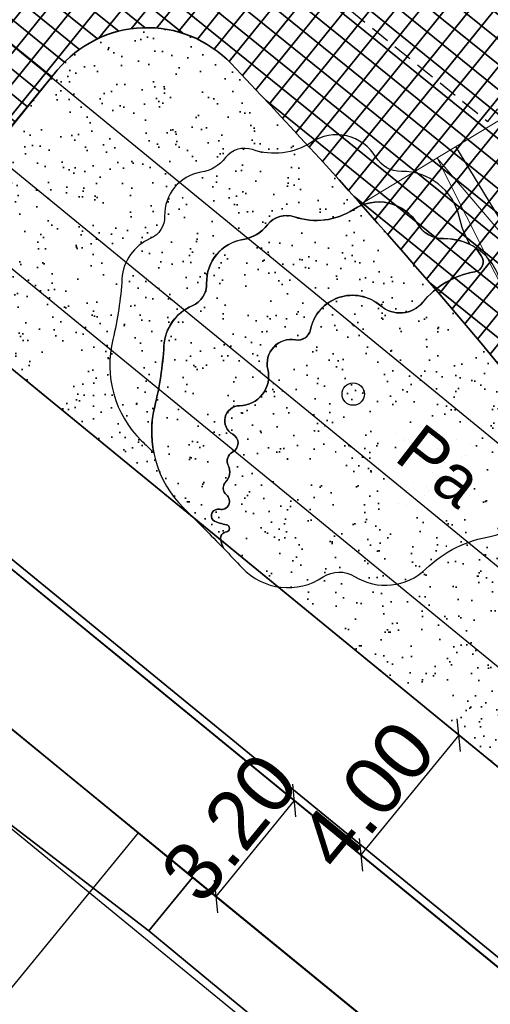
# Model space of a CAD drawing. Header units: metres. Extents: x 93008 to 98406, y 448779 to 454332.
# Tile 62 of 136: x 95615 to 95627, y 451694 to 451719. Entities that reach past the tile are written whole.
import ezdxf

# ---------------------------------------------------------------- set-up
doc = ezdxf.new("R2010")
doc.units = ezdxf.units.M
doc.header["$MEASUREMENT"] = 0
doc.header["$PDMODE"] = 3
doc.header["$PDSIZE"] = 0.25
doc.linetypes.add('DASHED', pattern=[0.75, 0.5, -0.25])
doc.linetypes.add('XX-PROJECTGRENS', pattern=[18, 12, -3, 0, -3])
doc.layers.get('DefPoints').update_dxf_attribs({"color": 6})
for name, color, linetype, lineweight in [('B-RO-VH-VERHARDING_ASFALT-GV', 252, 'Continuous', 18), ('N-PV-GR-BEPLANTING-A', 7, 'Continuous', 35), ('N-PV-GR-BOOM-GEEL-S', 2, 'Continuous', 25), ('N-PV-GR-BOOM-GROEN-S', 3, 'Continuous', 25), ('N-PV-GR-BOOM-GROENDONKER-S', 85, 'Continuous', 25), ('N-PV-GR-BOOM-S', 1, 'Continuous', 25), ('N-PV-GR-BOOM-T', 1, 'Continuous', 25), ('N-PV-GR-GROENSTROOK-G', 3, 'Continuous', 35), ('N-PV-GR-VASTE PLANTEN-G', 40, 'Continuous', 25), ('N-PV-GW-TALUDARCERING-G', 7, 'Continuous', 18), ('N-PV-KG-GRENS_BEHEER-G', 210, 'Continuous', 35), ('N-PV-KG-PROJECTGRENS-G', 7, 'XX-PROJECTGRENS', 35), ('N-PV-OG-BEBOUWING_LUIFEL-G', 3, 'DASHED', 25), ('N-PV-VH-KANTOPSLUITING_GELEIDEBAND-G', 1, 'Continuous', 35), ('N-PV-VH-VERHARDING-LICHT_OPEN-A', 8, 'Continuous', 35), ('N-PV-VH-VERHARDING-LICHT_OPEN-G', 2, 'Continuous', 35), ('N-PV-VH-VERHARDING_CORTENSSTAAL-G', 32, 'Continuous', 35), ('N-PV-VH-VERHARDING_FIETSPAD-G', 1, 'Continuous', 35), ('N-PV-VH-VERHARDING_TEGEL-G', 252, 'Continuous', 35), ('X-XX-AL-MAATVOERING-G', 7, 'Continuous', 35), ('X-XX-AL-REFERENTIE_AUTOTURN-G', 7, 'Continuous', 18)]:
    doc.layers.add(name, color=color, linetype=linetype, lineweight=lineweight)
doc.layers.add('B-RO-VH-VERHARDING_BETONSTRAATSTEEN-V', color=7, linetype='Continuous', lineweight=18, true_color=0xcdcdcd)
doc.layers.add('X-XX-AL-HULPLIJN-G', color=6, linetype='Continuous', plot=False)
doc.layers.add('X-XX-AL-SCHADUW-G', color=6, linetype='Continuous')
doc.styles.add('Panno Light', font='arial.ttf')
doc.styles.add('peil', font='arial.ttf', dxfattribs={"height": 1.8})
doc.dimstyles.new('wissing_annotative_1.5', dxfattribs={"dimscale": 0, "dimtxt": 1.5, "dimasz": 0.6, "dimexe": 0.18, "dimexo": 0.0625, "dimgap": 0.09, "dimtad": 1, "dimzin": 0, "dimdsep": 46, "dimtxsty": 'Panno Light', "dimblk": 'OBLIQUE', "dimcen": 0.09, "dimclrt": 256, "dimadec": 0, "dimazin": 0, "dimtfac": 1, "dimtofl": 0, "dimtmove": 0, "dimatfit": 2, "dimldrblk": 'OBLIQUE', "dimfxl": 1, "dimtolj": 1, "dimtzin": 0, "dimarcsym": 0})

# ---------------------------------------------------------------- blocks, each defined once
blk = doc.blocks.new('*U86')
at = {"layer": 'X-XX-AL-REFERENTIE_AUTOTURN-G', "color": 6, "linetype": 'Continuous', "ltscale": 0.3048, "transparency": 33554687}
blk.add_arc((95899.950824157, 452053.1883006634), 461.3492195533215, 227.6962392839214, 231.4590139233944, dxfattribs=at)
blk = doc.blocks.new('_Oblique')
at = {"color": 0, "linetype": 'ByBlock', "lineweight": -2}
blk.add_line((-0.5, -0.5), (0.5, 0.5), dxfattribs=at)
blk = doc.blocks.new('*D151')
at = {"layer": 'DefPoints', "color": 0, "transparency": 16777216}
for p in [(95626.82816782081, 451700.4322319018), (95623.8482725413, 451697.7021247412), (95624.2950486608, 451697.3365401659)]:
    blk.add_point(p, dxfattribs=at)
at = {"layer": 'X-XX-AL-MAATVOERING-G', "color": 0, "lineweight": -2, "transparency": 16777216}
for p, q in [((95626.77979763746, 451700.4718118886), (95626.24208557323, 451700.9118068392)), ((95626.38139170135, 451700.797816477), (95623.84827254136, 451697.7021247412)), ((95624.2466784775, 451697.3761201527), (95623.70896641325, 451697.8161151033))]:
    blk.add_line(p, q, dxfattribs=at)
at = {"layer": 'X-XX-AL-MAATVOERING-G', "color": 0, "lineweight": -2, "transparency": 16777216, "xscale": 0.6, "yscale": 0.6, "zscale": 0.6}
for p, rotation in [((95626.38139170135, 451700.797816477), 50.70748384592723), ((95623.84827254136, 451697.7021247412), 230.7074838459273)]:
    blk.add_blockref('_Oblique', p, dxfattribs=dict(at, rotation=rotation))
at = {"layer": 'X-XX-AL-MAATVOERING-G', "transparency": 16777216, "insert": (95624.00916698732, 451699.2502230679), "char_height": 1.5, "attachment_point": 5, "rotation": 50.70748384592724, "style": 'Panno Light'}
blk.add_mtext('\\A1;4.00', dxfattribs=at)
blk = doc.blocks.new('*D152')
at = {"layer": 'DefPoints', "color": 0, "transparency": 16777216}
for p in [(95624.29504866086, 451697.3365401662), (95620.10581926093, 451696.6296924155), (95622.26855333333, 451694.859986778)]:
    blk.add_point(p, dxfattribs=at)
at = {"layer": 'X-XX-AL-MAATVOERING-G', "color": 0, "lineweight": -2, "transparency": 16777216}
for p, q in [((95622.13231458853, 451699.1062458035), (95620.10581926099, 451696.6296924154)), ((95624.24667847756, 451697.3761201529), (95621.99300846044, 451699.2202361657)), ((95622.22018315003, 451694.8995667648), (95619.96651313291, 451696.7436827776))]:
    blk.add_line(p, q, dxfattribs=at)
at = {"layer": 'X-XX-AL-MAATVOERING-G', "color": 0, "lineweight": -2, "transparency": 16777216, "xscale": 0.6, "yscale": 0.6, "zscale": 0.6}
for p, rotation in [((95622.13231458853, 451699.1062458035), 50.70748384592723), ((95620.10581926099, 451696.6296924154), 230.7074838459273)]:
    blk.add_blockref('_Oblique', p, dxfattribs=dict(at, rotation=rotation))
at = {"layer": 'X-XX-AL-MAATVOERING-G', "transparency": 16777216, "insert": (95620.45630170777, 451698.4102916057), "char_height": 1.5, "attachment_point": 5, "rotation": 50.70748384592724, "style": 'Panno Light'}
blk.add_mtext('\\A1;3.20', dxfattribs=at)
blk = doc.blocks.new('*U276')
at = {"layer": 'N-PV-GR-BOOM-GEEL-S'}
blk.add_circle((0, 0), 0.2896524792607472, dxfattribs=at)
at = {"layer": 'N-PV-GR-BOOM-GROEN-S'}
blk.add_lwpolyline([(3.819308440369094, 2.848755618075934, 0.1941115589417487), (3.17258194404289, 3.771869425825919, 0.01410050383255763), (3.307660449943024, 3.570488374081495, -0.5513552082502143), (3.13822061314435, 3.156830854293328, 0.1791843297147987), (1.797365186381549, 2.373260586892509, -0.423760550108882), (0.7029008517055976, 2.283510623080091, 0.573312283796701), (-1.104473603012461, 1.663094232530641, -0.409222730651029), (-1.49239399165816, 1.400579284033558, 0.5412735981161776), (-2.207752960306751, 0.6382437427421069, -0.4816682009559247), (-2.936318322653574, -0.302189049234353, 0.7736854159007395), (-3.115700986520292, -1.035515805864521, -0.5998121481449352), (-3.117321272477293, -1.499754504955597, 0.4027151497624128), (-3.231752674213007, -1.846964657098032, -0.3261210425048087), (-3.29929386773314, -2.27517455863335, 0.4370463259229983), (-3.276789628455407, -2.604038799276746, -0.7943963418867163), (-3.456937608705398, -2.97673877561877, 0.7300743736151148), (-3.624010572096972, -3.260828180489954, 0.07728277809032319), (-3.273470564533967, -3.37911408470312, -0.8720117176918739), (-3.279725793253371, -3.559536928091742, 0.4298057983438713), (-3.425971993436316, -3.759573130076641, 0.07602495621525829), (-3.346770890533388, -3.989053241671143, -0.003191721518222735), (-2.87227521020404, -4.487040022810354, 0.3666421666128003), (-0.7760769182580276, -4.725107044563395, -0.2950728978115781), (0.0341532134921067, -4.712223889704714, 0.3441899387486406), (1.874162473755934, -4.51827739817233, -0.1545095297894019), (3.576126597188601, -3.67206798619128, 0.520563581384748), (3.989354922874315, -2.829699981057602, -0.3026802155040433), (4.124512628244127, -1.223807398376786, 0.06491534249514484), (4.713412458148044, -0.2461348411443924, 0.2910146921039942), (4.412810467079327, 1.691772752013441, -0.1237783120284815)], format="xyb", close=True, dxfattribs=at)
blk.add_circle((0, 0), 0.2896524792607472, dxfattribs=at)
at = {"layer": 'N-PV-GR-BOOM-GROENDONKER-S'}
blk.add_lwpolyline([(3.172581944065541, 3.771869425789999, 0.147873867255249), (2.335247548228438, 4.015017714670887, -0.2694397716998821), (1.667333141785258, 4.387598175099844, 0.4250484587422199), (0.002061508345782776, 4.767143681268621, -0.2325046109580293), (-1.523496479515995, 4.578778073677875, 0.3195218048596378), (-2.212824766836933, 4.371393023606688, -0.1908399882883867), (-2.856125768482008, 3.991307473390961, 0.3751154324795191), (-3.78920965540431, 2.857697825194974, -0.3092880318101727), (-4.160327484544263, 2.279773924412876, 0.2840038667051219), (-4.892154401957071, 1.248868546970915, -0.04561877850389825), (-5.129739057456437, -0.3229760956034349, 0.2650032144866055), (-4.385414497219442, -2.941899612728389, -0.006843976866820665), (-3.346770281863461, -3.989054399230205, -0.07601750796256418), (-3.425967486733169, -3.759597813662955, -0.4351696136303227), (-3.276686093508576, -3.559174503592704, 0.857322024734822), (-3.273468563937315, -3.379114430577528, -0.07728320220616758), (-3.624010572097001, -3.26082818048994, -0.7300743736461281), (-3.456937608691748, -2.976738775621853, 0.7943321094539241), (-3.276763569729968, -2.604059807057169, -0.4486734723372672), (-3.29320711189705, -2.268961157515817, 0.3134492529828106), (-3.228087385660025, -1.85430918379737, -0.4117862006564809), (-3.117321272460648, -1.499754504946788, 0.5998121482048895), (-3.115700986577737, -1.035515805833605, -0.773685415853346), (-2.936318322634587, -0.3021890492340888, 0.4816669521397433), (-2.207752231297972, 0.6382407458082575, -0.5428245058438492), (-1.489450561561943, 1.400051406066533, 0.4066079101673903), (-1.104474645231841, 1.663089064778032, -0.5758550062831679), (0.7092932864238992, 2.277968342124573, 0.4204984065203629), (1.797363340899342, 2.373258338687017, -0.1794010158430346), (3.140067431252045, 3.15715516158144, 0.5490487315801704), (3.307665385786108, 3.570481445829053, -0.01410099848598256)], format="xyb", close=True, dxfattribs=at)
at = {"layer": 'X-XX-AL-SCHADUW-G'}
blk.add_lwpolyline([(1.247536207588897, 5.749653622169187, -0.2670856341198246), (0.5846586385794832, 6.119381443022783, 0.4258918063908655), (-1.082359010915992, 6.501830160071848, -0.2319674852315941), (-2.604562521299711, 6.312318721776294, 0.3210959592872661), (-3.297245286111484, 6.106079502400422, -0.1897679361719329), (-3.936409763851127, 5.726672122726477, 0.3761867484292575), (-4.873630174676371, 4.59238430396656, -0.3092880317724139), (-5.244748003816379, 4.014460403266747, 0.2852015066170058), (-5.976890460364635, 2.978226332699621, -0.04546559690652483), (-6.214159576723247, 1.411710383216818, 0.2650032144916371), (-5.469835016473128, -1.207213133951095, -0.002047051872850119), (-5.156169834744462, -1.517438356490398, -0.1099725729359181), (-5.129739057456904, -0.3229760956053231, 0.04531208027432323), (-4.89278944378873, 1.238199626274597, -0.2864051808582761), (-4.160332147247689, 2.279771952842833, 0.3092903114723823), (-3.789209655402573, 2.857697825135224, -0.377254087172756), (-2.847868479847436, 3.992645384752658, 0.1887019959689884), (-2.212830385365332, 4.371385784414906, -0.3226731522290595), (-1.51679938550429, 4.576469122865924, 0.2314323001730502), (0.002055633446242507, 4.767139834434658, -0.4267352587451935), (1.670812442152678, 4.381794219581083, 0.264731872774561), (2.328636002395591, 4.0149304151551, -0.1191557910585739), (3.01919770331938, 3.859205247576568, -0.0733366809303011), (2.734887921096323, 4.583442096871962, 0.3527053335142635)], format="xyb", close=True, dxfattribs=at)

msp = doc.modelspace()

# ---------------------------------------------------------------- hatches: boundary and pattern name
at = {"layer": 'N-PV-GR-BEPLANTING-A'}
h = msp.add_hatch(dxfattribs=at)
h.set_pattern_fill('SAND', color=256, scale=3, angle=-44.99999999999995)
h.set_pattern_definition([(315.0000000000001, (1.272792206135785, 0.5939696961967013), (2.163746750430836, -0.3394112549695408), [0, -0.72, 0, -0.96, 0, -1.68]), (325.0000000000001, (3.118340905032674, 0.7000357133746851), (2.462758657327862, 1.058923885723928), [0, -1.86, 0, -0.42, 0, -1.59]), (335.0000000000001, (2.184959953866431, 1.209152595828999), (2.506027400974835, 1.611932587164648), [0, -1.29, 0, -0.8699999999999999, 0, -1.89]), (345.0000000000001, (2.800142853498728, 0.1697056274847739), (1.745057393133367, 1.644376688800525), [0, -1.68, 0, -2.13, 0, -1.53]), (355.0000000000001, (2.227386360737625, 0.3181980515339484), (2.394213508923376, 1.205919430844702), [0, -1.23, 0, -0.9899999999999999, 0, -1.71]), (5.000000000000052, (2.906208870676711, -0.7848885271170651), (0.999698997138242, 1.653421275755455), [0, -0.36, 0, -2.37, 0, -1.41]), (15.00000000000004, (2.291025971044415, -0.5939696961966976), (1.971862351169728, 2.609264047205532), [0, -0.45, 0, -1.41, 0, -1.62]), (25.00000000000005, (1.569777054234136, -0.2969848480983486), (0.6131130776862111, 1.808560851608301), [0, -0.84, 0, -0.9599999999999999, 0, -2.19]), (35.00000000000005, (1.506137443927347, -0.6576093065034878), (0.7812364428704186, 2.231696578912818), [0, -1.08, 0, -1.29]), (45.00000000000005, (2.20617315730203, -1.781909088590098), (-0.4454772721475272, 2.397091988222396), [0, -1.65, 0, -0.9299999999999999, 0, -2.19]), (55.00000000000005, (0.6363961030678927, 0.2121320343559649), (-0.714931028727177, 1.855659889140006), [0, -0.8400000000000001, 0, -1.74, 0, -1.98]), (65.00000000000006, (1.060660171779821, 0.2121320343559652), (-0.2798065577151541, 2.381366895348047), [0, -1.44, 0, -1.14, 0, -1.59]), (75.00000000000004, (1.48492424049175, 0.2121320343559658), (-1.2453374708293, 2.538825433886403), [0, -1.98, 0, -0.63, 0, -2.28]), (85.00000000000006, (1.909188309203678, 0.2121320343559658), (-1.414361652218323, 1.388553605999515), [0, -1.14, 0, -0.42, 0, -2.34]), (95.00000000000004, (2.333452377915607, 0.2121320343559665), (-2.486851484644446, 1.920564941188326), [0, -0.33, 0, -1.74, 0, -1.44]), (105.0000000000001, (2.757716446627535, 0.2121320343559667), (-2.41098874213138, 1.000066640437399), [0, -0.8400000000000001, 0, -0.99, 0, -1.92]), (115, (3.181980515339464, 0.2121320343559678), (-3.276486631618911, 0.921648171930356), [0, -1.77, 0, -0.7199999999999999, 0, -1.23]), (125.0000000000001, (3.606244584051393, 0.2121320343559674), (-2.09640898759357, -0.03961510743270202), [0, -1.14, 0, -0.66, 0, -2.31])])
edge = h.paths.add_edge_path()
edge.add_arc((95614.56678146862, 451713.0496227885), 1.999999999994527, 140.7074838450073, 230.7074838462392)
edge.add_line((95613.30022188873, 451711.5017769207), (95631.88334874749, 451696.2957167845))
edge.add_arc((95633.46654822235, 451698.2305241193), 2.499999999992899, 230.7074838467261, 394.5427753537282)
edge.add_arc((95511.97034146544, 451614.5948753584), 149.9999999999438, 34.54277535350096, 43.65346851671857)
edge.add_arc((95618.32895630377, 451716.0682464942), 2.99999999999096, 43.65346851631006, 140.7074838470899)
edge.add_line((95616.00718750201, 451717.968085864), (95613.01893560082, 451714.3161823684))
at = {"layer": 'N-PV-VH-VERHARDING-LICHT_OPEN-A'}
h = msp.add_hatch(dxfattribs=at)
h.set_pattern_fill('ANSI37', color=256, scale=4, angle=-44.99999999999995)
h.set_pattern_definition([(321.0569954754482, (95605.26954660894, 451736.0074012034), (0.3142735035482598, 0.3888857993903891), []), (51.05699547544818, (95605.26954660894, 451736.0074012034), (-0.388885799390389, 0.3142735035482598), [])])
edge = h.paths.add_edge_path()
edge.add_line((95691.57154097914, 451766.0629284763), (95661.91642631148, 451790.0283620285))
edge.add_arc((95648.0883921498, 451772.9173868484), 22.00000000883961, 51.0569954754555, 69.39580322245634)
edge.add_arc((95653.01513511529, 451786.0218595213), 7.999999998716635, 69.39580322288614, 100.6054100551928)
edge.add_arc((95647.86189858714, 451813.5435628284), 19.9999999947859, 271.71568910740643, 280.60541005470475, ccw=False)
edge.add_arc((95648.38584769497, 451796.0514080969), 2.499999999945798, 159.3028235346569, 271.7156891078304, ccw=False)
edge.add_line((95646.04719407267, 451796.9349799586), (95646.3897878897, 451797.8417633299))
edge.add_line((95646.3897878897, 451797.8417633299), (95644.51886499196, 451798.5486208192))
edge.add_line((95644.51886499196, 451798.5486208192), (95644.20133363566, 451797.7081732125))
edge.add_arc((95642.79835930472, 451798.2375534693), 1.499526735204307, 232.547305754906, 339.32714885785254, ccw=False)
edge.add_arc((95661.16345423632, 451822.2123709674), 31.70000000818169, 193.823146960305, 232.5473057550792, ccw=False)
edge.add_arc((95604.64905219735, 451808.306891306), 26.50000001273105, 13.82314696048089, 36.53564190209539)
edge.add_arc((95628.35190940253, 451825.8689117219), 3.00000000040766, 159.3028235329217, 216.5356419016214, ccw=False)
edge.add_line((95625.54552505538, 451826.9291979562), (95625.6952940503, 451827.3256091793))
edge.add_line((95625.6952940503, 451827.3256091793), (95623.82437115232, 451828.0324666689))
edge.add_line((95623.82437115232, 451828.0324666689), (95623.51402654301, 451827.2110410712))
edge.add_arc((95620.70764219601, 451828.2713273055), 3.000000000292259, 264.2597440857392, 339.3028235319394, ccw=False)
edge.add_arc((95616.6068693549, 451787.4769199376), 38.00000012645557, 84.2597440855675, 124.546657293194)
edge.add_line((95595.05793742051, 451818.7761777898), (95596.19209173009, 451817.1288484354))
edge.add_arc((95616.60686930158, 451787.4769200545), 35.99999999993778, 83.89238061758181, 124.54665732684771, ccw=False)
edge.add_arc((95637.96345792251, 451735.4021177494), 89.60128104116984, 101.2799789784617, 113.6679445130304)
edge.add_arc((95606.827434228, 451806.439918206), 12.03955681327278, 113.6679445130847, 192.6323898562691)
edge.add_arc((95584.34558935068, 451801.4012845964), 10.99999999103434, -37.80994357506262, 12.63238985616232, ccw=False)
edge.add_arc((95589.48090544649, 451797.4164974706), 4.500000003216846, 264.61707664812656, 322.1900564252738, ccw=False)
edge.add_line((95589.05875329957, 451792.9363426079), (95588.73808621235, 451792.966558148))
edge.add_line((95588.73808621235, 451792.966558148), (95588.55046303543, 451790.9753782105))
edge.add_line((95588.55046303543, 451790.9753782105), (95590.9734838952, 451790.7470639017))
edge.add_arc((95590.78586071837, 451788.755883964), 2.000000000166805, -13.504645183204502, 84.61707663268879, ccw=False)
edge.add_arc((95578.14529787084, 451791.7916985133), 14.99999996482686, 340.87712679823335, 346.4953548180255, ccw=False)
edge.add_arc((95578.1452978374, 451791.7916985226), 14.99999999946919, 316.91313189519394, 340.87712680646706, ccw=False)
edge.add_arc((95578.14529800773, 451791.7916983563), 14.99999976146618, 315.0279413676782, 316.91313191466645, ccw=False)
edge.add_arc((95590.8775554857, 451779.0740490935), 2.995805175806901, 135.0576540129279, 218.4571861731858)
edge.add_arc((95678.49558118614, 451848.8452592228), 114.9999999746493, 218.5287854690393, 225.6390603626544)
edge.add_arc((95594.5944493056, 451763.0513196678), 5.000000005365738, 32.10124185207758, 45.639060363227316, ccw=False)
edge.add_line((95598.83000132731, 451765.708404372), (95600.11884994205, 451763.6539025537))
edge.add_arc((95589.95352510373, 451757.2768992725), 11.99999999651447, 11.603098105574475, 32.10124185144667, ccw=False)
edge.add_arc((95566.73784796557, 451752.5100969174), 35.70000146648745, -9.066396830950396, 11.603098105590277, ccw=False)
edge.add_arc((95599.02930851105, 451747.3572654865), 2.999999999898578, 258.99350302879, 350.9336031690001, ccw=False)
edge.add_arc((95612.01188920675, 451814.1064422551), 71.00000000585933, 245.84893109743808, 258.9935030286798, ccw=False)
edge.add_arc((95584.19010228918, 451752.0584916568), 3.000000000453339, 174.5842639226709, 245.8489301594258, ccw=False)
edge.add_arc((95568.26152498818, 451753.568599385), 13.00000000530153, 338.1934815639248, 354.5842642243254, ccw=False)
edge.add_arc((95589.68533323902, 451745.0056152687), 10.07172169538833, 158.2397241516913, 182.2053840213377)
edge.add_arc((95581.6209550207, 451744.6396341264), 1.999999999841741, 68.4867695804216, 180.6186894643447, ccw=False)
edge.add_arc((95539.08189156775, 451636.7210160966), 118.0000001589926, 60.00120711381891, 68.48676958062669, ccw=False)
edge.add_arc((95597.07977515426, 451737.1811850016), 1.99999999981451, -28.23188825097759, 60.001207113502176, ccw=False)
edge.add_arc((95586.5072913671, 451742.8576792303), 14.00000000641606, 310.45524532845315, 331.7681117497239, ccw=False)
edge.add_arc((95592.34697633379, 451736.0094619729), 5.000000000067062, 300.8574853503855, 310.45524532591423, ccw=False)
edge.add_line((95594.91149837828, 451731.7172333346), (95614.28549258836, 451715.8640250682))
edge.add_line((95614.28549258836, 451715.8640250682), (95616.00718750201, 451717.9680858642))
edge.add_arc((95618.32895630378, 451716.0682464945), 2.999999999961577, 43.65346851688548, 140.7074838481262, ccw=False)
edge.add_arc((95511.97034146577, 451614.5948753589), 149.9999999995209, 34.54277535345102, 43.65346851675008, ccw=False)
edge.add_arc((95633.4665482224, 451698.2305241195), 2.500000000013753, -58.73051882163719, 34.54277535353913, ccw=False)
edge.add_line((95634.76420799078, 451696.0936855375), (95639.82826766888, 451699.1689887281))
edge.add_arc((95641.35170371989, 451701.1511952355), 2.500000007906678, 221.950333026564, 232.4557169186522, ccw=False)
edge.add_arc((95751.05107979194, 451799.7529035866), 150.0000000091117, 214.8890009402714, 221.9503330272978, ccw=False)
edge.add_arc((95630.03999994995, 451715.3689361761), 2.472594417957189, 63.49462059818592, 214.8890009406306, ccw=False)
edge.add_arc((95651.226156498, 451757.8518032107), 44.9999999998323, 243.4946205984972, 263.0935629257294)
edge.add_arc((95646.4162215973, 451718.1420496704), 5.000000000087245, 263.0935629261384, 321.0569954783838)
edge.add_line((95650.30507959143, 451714.9993146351), (95666.28494877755, 451734.772996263))
edge.add_line((95666.28494877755, 451734.772996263), (95664.25051658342, 451736.4170993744))
edge.add_line((95664.25051658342, 451736.4170993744), (95664.24954115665, 451736.4178154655))
edge.add_line((95664.24954115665, 451736.4178154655), (95648.54233257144, 451716.981527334))
edge.add_line((95648.54233257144, 451716.981527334), (95645.36148006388, 451719.5520960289))
edge.add_line((95645.36148006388, 451719.5520960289), (95645.50604587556, 451719.7309834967))
edge.add_line((95645.50604587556, 451719.7309834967), (95642.78361194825, 451721.9310865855))
edge.add_line((95642.78361194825, 451721.9310865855), (95642.6390461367, 451721.7521991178))
edge.add_line((95642.6390461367, 451721.7521991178), (95642.17238317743, 451722.129327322))
edge.add_line((95642.17238317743, 451722.129327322), (95642.31694898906, 451722.3082147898))
edge.add_line((95642.31694898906, 451722.3082147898), (95637.33932742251, 451726.3308213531))
edge.add_line((95637.33932742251, 451726.3308213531), (95637.19464494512, 451726.1520281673))
edge.add_line((95637.19464494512, 451726.1520281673), (95636.72786532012, 451726.5292506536))
edge.add_line((95636.72786532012, 451726.5292506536), (95636.87243113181, 451726.7081381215))
edge.add_line((95636.87243113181, 451726.7081381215), (95634.77256448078, 451728.4051207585))
edge.add_line((95634.77256448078, 451728.4051207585), (95634.6282320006, 451728.2260447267))
edge.add_line((95634.6282320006, 451728.2260447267), (95634.14966913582, 451728.6127897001))
edge.add_line((95634.14966913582, 451728.6127897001), (95628.10933239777, 451721.1384046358))
edge.add_line((95628.10933239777, 451721.1384046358), (95612.4683455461, 451733.7784849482))
edge.add_line((95612.4683455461, 451733.7784849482), (95610.68641478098, 451731.5735024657))
edge.add_line((95610.68641478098, 451731.5735024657), (95608.77115221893, 451733.1212994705))
edge.add_line((95608.77115221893, 451733.1212994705), (95608.8968616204, 451733.2768537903))
edge.add_line((95608.8968616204, 451733.2768537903), (95607.28298555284, 451734.5810888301))
edge.add_line((95607.28298555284, 451734.5810888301), (95607.15727615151, 451734.4255345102))
edge.add_line((95607.15727615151, 451734.4255345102), (95605.2420135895, 451735.9733315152))
edge.add_line((95605.2420135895, 451735.9733315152), (95612.16231613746, 451744.536596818))
edge.add_line((95612.16231613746, 451744.536596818), (95612.23464889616, 451744.4781419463))
edge.add_line((95612.23464889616, 451744.4781419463), (95613.38174718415, 451745.897575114))
edge.add_line((95613.38174718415, 451745.897575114), (95606.3289143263, 451751.5972393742))
edge.add_line((95606.3289143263, 451751.5972393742), (95606.66543839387, 451752.0136582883))
edge.add_line((95606.66543839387, 451752.0136582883), (95606.66154953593, 451752.0168010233))
edge.add_line((95606.66154953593, 451752.0168010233), (95607.86157148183, 451753.5017225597))
edge.add_line((95607.86157148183, 451753.5017225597), (95609.15109038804, 451755.0894338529))
edge.add_line((95609.15109038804, 451755.0894338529), (95609.85108482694, 451754.5237415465))
edge.add_line((95609.85108482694, 451754.5237415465), (95611.64558653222, 451756.744279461))
edge.add_line((95611.64558653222, 451756.744279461), (95610.9455920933, 451757.3099717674))
edge.add_line((95610.9455920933, 451757.3099717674), (95611.53139790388, 451758.0348548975))
edge.add_line((95611.53139790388, 451758.0348548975), (95611.74139623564, 451757.8651472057))
edge.add_line((95611.74139623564, 451757.8651472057), (95613.02111794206, 451759.4486901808))
edge.add_line((95613.02111794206, 451759.4486901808), (95612.81111961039, 451759.6183978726))
edge.add_line((95612.81111961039, 451759.6183978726), (95614.71781695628, 451761.9777680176))
edge.add_line((95614.71781695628, 451761.9777680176), (95611.08562359, 451764.9130825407))
edge.add_line((95611.08562359, 451764.9130825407), (95611.13747871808, 451764.9772486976))
edge.add_line((95611.13747871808, 451764.9772486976), (95611.03247955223, 451765.0621025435))
edge.add_line((95611.03247955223, 451765.0621025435), (95611.0010522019, 451765.0232139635))
edge.add_line((95611.0010522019, 451765.0232139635), (95610.89994189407, 451765.1049250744))
edge.add_line((95610.89994189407, 451765.1049250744), (95608.78271641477, 451766.8840794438))
edge.add_line((95608.78271641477, 451766.8840794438), (95608.74940342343, 451766.8428575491))
edge.add_line((95608.74940342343, 451766.8428575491), (95608.54718280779, 451767.006279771))
edge.add_line((95608.54718280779, 451767.006279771), (95606.47273476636, 451768.7508640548))
edge.add_line((95606.47273476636, 451768.7508640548), (95606.43942177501, 451768.7096421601))
edge.add_line((95606.43942177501, 451768.7096421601), (95606.23720115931, 451768.8730643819))
edge.add_line((95606.23720115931, 451768.8730643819), (95604.13941997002, 451770.6365050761))
edge.add_line((95604.13941997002, 451770.6365050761), (95604.10610697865, 451770.5952831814))
edge.add_line((95604.10610697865, 451770.5952831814), (95603.90388636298, 451770.7587054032))
edge.add_line((95603.90388636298, 451770.7587054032), (95601.80610517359, 451772.5221460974))
edge.add_line((95601.80610517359, 451772.5221460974), (95601.77279218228, 451772.4809242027))
edge.add_line((95601.77279218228, 451772.4809242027), (95601.57057156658, 451772.6443464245))
edge.add_line((95601.57057156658, 451772.6443464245), (95599.47279037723, 451774.4077871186))
edge.add_line((95599.47279037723, 451774.4077871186), (95599.43947738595, 451774.3665652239))
edge.add_line((95599.43947738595, 451774.3665652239), (95599.23725677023, 451774.5299874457))
edge.add_line((95599.23725677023, 451774.5299874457), (95597.1394755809, 451776.2934281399))
edge.add_line((95597.1394755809, 451776.2934281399), (95597.10616258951, 451776.2522062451))
edge.add_line((95597.10616258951, 451776.2522062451), (95596.90394197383, 451776.415628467))
edge.add_line((95596.90394197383, 451776.415628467), (95595.68979397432, 451777.4205973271))
edge.add_line((95595.68979397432, 451777.4205973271), (95596.65619307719, 451778.6164311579))
edge.add_line((95596.65619307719, 451778.6164311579), (95596.64180430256, 451778.6280592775))
edge.add_line((95596.64180430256, 451778.6280592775), (95596.80522652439, 451778.8302798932))
edge.add_line((95596.80522652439, 451778.8302798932), (95596.87639262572, 451778.772767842))
edge.add_line((95596.87639262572, 451778.772767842), (95598.59861142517, 451780.9038620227))
edge.add_line((95598.59861142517, 451780.9038620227), (95598.55738953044, 451780.9371750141))
edge.add_line((95598.55738953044, 451780.9371750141), (95598.72081175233, 451781.1393956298))
edge.add_line((95598.72081175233, 451781.1393956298), (95600.48425244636, 451783.2371768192))
edge.add_line((95600.48425244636, 451783.2371768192), (95600.44303055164, 451783.2704898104))
edge.add_line((95600.44303055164, 451783.2704898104), (95600.60645277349, 451783.4727104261))
edge.add_line((95600.60645277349, 451783.4727104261), (95600.58117519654, 451783.4931382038))
edge.add_line((95600.58117519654, 451783.4931382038), (95603.86669042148, 451787.5586741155))
edge.add_line((95603.86669042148, 451787.5586741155), (95599.20006082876, 451791.329956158))
edge.add_line((95599.20006082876, 451791.329956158), (95600.46522593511, 451792.8954866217))
edge.add_line((95600.46522593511, 451792.8954866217), (95600.65392573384, 451793.0772794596))
edge.add_line((95600.65392573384, 451793.0772794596), (95600.69514762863, 451793.0439664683))
edge.add_line((95600.69514762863, 451793.0439664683), (95602.41736642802, 451795.1750606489))
edge.add_line((95602.41736642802, 451795.1750606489), (95602.37614453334, 451795.2083736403))
edge.add_line((95602.37614453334, 451795.2083736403), (95602.53956675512, 451795.410594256))
edge.add_line((95602.53956675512, 451795.410594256), (95604.30300744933, 451797.5083754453))
edge.add_line((95604.30300744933, 451797.5083754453), (95604.26178555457, 451797.5416884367))
edge.add_line((95604.26178555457, 451797.5416884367), (95604.42520777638, 451797.7439090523))
edge.add_line((95604.42520777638, 451797.7439090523), (95606.18864847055, 451799.8416902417))
edge.add_line((95606.18864847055, 451799.8416902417), (95606.1474265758, 451799.875003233))
edge.add_line((95606.1474265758, 451799.875003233), (95606.31084879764, 451800.0772238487))
edge.add_line((95606.31084879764, 451800.0772238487), (95608.07428949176, 451802.175005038))
edge.add_line((95608.07428949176, 451802.175005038), (95608.03306759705, 451802.2083180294))
edge.add_line((95608.03306759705, 451802.2083180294), (95608.1964898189, 451802.4105386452))
edge.add_line((95608.1964898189, 451802.4105386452), (95609.95993051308, 451804.5083198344))
edge.add_line((95609.95993051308, 451804.5083198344), (95609.91870861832, 451804.5416328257))
edge.add_line((95609.91870861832, 451804.5416328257), (95610.08213084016, 451804.7438534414))
edge.add_line((95610.08213084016, 451804.7438534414), (95611.80785871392, 451806.7949683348))
edge.add_line((95611.80785871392, 451806.7949683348), (95611.76663681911, 451806.8282813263))
edge.add_line((95611.76663681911, 451806.8282813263), (95611.84834793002, 451806.9293916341))
edge.add_line((95611.84834793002, 451806.9293916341), (95611.93472567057, 451807.0267306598))
edge.add_line((95611.93472567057, 451807.0267306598), (95611.91528138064, 451807.0424443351))
edge.add_line((95611.91528138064, 451807.0424443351), (95613.71292582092, 451809.2668711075))
edge.add_line((95613.71292582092, 451809.2668711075), (95613.82036669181, 451809.3600454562))
edge.add_line((95613.82036669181, 451809.3600454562), (95613.8009224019, 451809.3757591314))
edge.add_line((95613.8009224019, 451809.3757591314), (95615.59856684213, 451811.600185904))
edge.add_line((95615.59856684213, 451811.600185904), (95615.70600771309, 451811.6933602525))
edge.add_line((95615.70600771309, 451811.6933602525), (95615.68656342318, 451811.7090739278))
edge.add_line((95615.68656342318, 451811.7090739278), (95616.71423777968, 451812.9807304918))
edge.add_line((95616.71423777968, 451812.9807304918), (95619.23032890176, 451810.9473809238))
edge.add_line((95619.23032890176, 451810.9473809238), (95620.33113612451, 451810.018561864))
edge.add_line((95620.33113612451, 451810.018561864), (95620.35030680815, 451810.0422838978))
edge.add_line((95620.35030680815, 451810.0422838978), (95620.3969731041, 451810.0045710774))
edge.add_line((95620.3969731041, 451810.0045710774), (95620.40548372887, 451810.0151022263))
edge.add_line((95620.40548372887, 451810.0151022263), (95624.87379475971, 451806.4040890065))
edge.add_line((95624.87379475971, 451806.4040890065), (95625.25519708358, 451806.8760408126))
edge.add_line((95625.25519708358, 451806.8760408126), (95631.06906160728, 451802.1776342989))
edge.add_line((95631.06906160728, 451802.1776342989), (95630.707433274, 451801.7301510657))
edge.add_line((95630.707433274, 451801.7301510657), (95633.19630239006, 451799.7188006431))
edge.add_line((95633.19630239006, 451799.7188006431), (95633.55793072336, 451800.1662838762))
edge.add_line((95633.55793072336, 451800.1662838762), (95633.94680561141, 451799.8520191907))
edge.add_line((95633.94680561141, 451799.8520191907), (95633.52546531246, 451799.3306476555))
edge.add_line((95633.52546531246, 451799.3306476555), (95634.89434332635, 451798.224404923))
edge.add_line((95634.89434332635, 451798.224404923), (95635.31568362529, 451798.7457764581))
edge.add_line((95635.31568362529, 451798.7457764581), (95635.70455851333, 451798.4315117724))
edge.add_line((95635.70455851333, 451798.4315117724), (95635.32313094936, 451797.9595287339))
edge.add_line((95635.32313094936, 451797.9595287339), (95638.95143545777, 451795.0273569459))
edge.add_line((95638.95143545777, 451795.0273569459), (95639.38000404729, 451795.5576728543))
edge.add_line((95639.38000404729, 451795.5576728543), (95644.56968504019, 451791.3636929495))
edge.add_line((95644.56968504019, 451791.3636929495), (95644.20177123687, 451790.9084320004))
edge.add_line((95644.20177123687, 451790.9084320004), (95645.3314844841, 451789.9954674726))
edge.add_line((95645.3314844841, 451789.9954674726), (95645.3522213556, 451790.0211275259))
edge.add_line((95645.3522213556, 451790.0211275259), (95653.1299373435, 451783.7356574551))
edge.add_line((95653.1299373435, 451783.7356574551), (95654.33579583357, 451782.718738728))
edge.add_line((95654.33579583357, 451782.718738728), (95655.58031890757, 451784.2587264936))
edge.add_line((95655.58031890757, 451784.2587264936), (95656.90074265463, 451785.8402339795))
edge.add_line((95656.90074265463, 451785.8402339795), (95656.87512574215, 451785.8609359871))
edge.add_line((95656.87512574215, 451785.8609359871), (95658.50658176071, 451787.8762956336))
edge.add_line((95658.50658176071, 451787.8762956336), (95662.87832035, 451784.3433263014))
edge.add_line((95662.87832035, 451784.3433263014), (95663.72074639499, 451783.6201825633))
edge.add_line((95663.72074639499, 451783.6201825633), (95663.74144840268, 451783.6457994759))
edge.add_line((95663.74144840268, 451783.6457994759), (95687.16245530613, 451764.7183870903))
edge.add_line((95687.16245530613, 451764.7183870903), (95682.81434818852, 451759.3377294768))
edge.add_line((95682.81434818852, 451759.3377294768), (95681.90255175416, 451758.2618623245))
edge.add_line((95681.90255175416, 451758.2618623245), (95681.92816866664, 451758.2411603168))
edge.add_line((95681.92816866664, 451758.2411603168), (95679.01654694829, 451754.6382847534))
edge.add_line((95679.01654694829, 451754.6382847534), (95681.02902707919, 451753.0174954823))
edge.add_line((95681.02902707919, 451753.0174954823), (95691.57154097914, 451766.0629284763))

# ---------------------------------------------------------------- linework, layer by layer
at = {"layer": 'B-RO-VH-VERHARDING_ASFALT-GV'}
msp.add_lwpolyline([(95404.226, 451870.569), (95422.706, 451855.469), (95435.523, 451844.939), (95435.784, 451844.725), (95482.387, 451806.514), (95500, 451792.293), (95511.367, 451782.663), (95521.356, 451774.481), (95529.452, 451768.157), (95541.16000000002, 451758.557), (95589.11, 451719.223), (95610.344, 451701.95), (95611.459, 451701.043), (95612.82, 451700), (95618.357, 451695.751), (95619.97, 451694.421), (95633.108, 451683.595), (95639.581, 451678.479), (95645.342, 451673.7), (95650.853, 451669.122), (95666.366, 451656.553, -0.2081559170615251), (95680.799, 451627.722, -0.03490052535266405), (95679.922, 451614.949), (95679.418, 451611.748)], format="xyb", dxfattribs=at)
at = {"layer": 'B-RO-VH-VERHARDING_BETONSTRAATSTEEN-V'}
msp.add_lwpolyline([(95619.97, 451694.421), (95618.35700000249, 451695.7509999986), (95612.82, 451700), (95611.45900000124, 451701.0429999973), (95610.344, 451701.95), (95609.51734225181, 451702.6224526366), (95603.95805901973, 451695.8285254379), (95604.01599999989, 451695.785), (95604.52300000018, 451694.8549999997, -0.2269411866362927), (95604.42799999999, 451688.08), (95609.85199999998, 451683.7810000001, -0.1528232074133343), (95614.30524962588, 451685.0701922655, -0.14062399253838), (95618.40570080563, 451683.7980788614), (95624.22745273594, 451690.9127656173)], format="xyb", close=True, dxfattribs=at)
at = {"layer": 'N-PV-GR-GROENSTROOK-G', "flags": 128}
msp.add_lwpolyline([(95630.80863236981, 451687.8718756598), (95619.50510478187, 451697.1212405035), (95618.37304744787, 451695.7377680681), (95618.37304744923, 451695.737768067), (95619.97, 451694.421), (95629.64349320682, 451686.4498295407)], close=True, dxfattribs=at)
at = {"layer": 'N-PV-GR-VASTE PLANTEN-G'}
msp.add_lwpolyline([(95613.01893560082, 451714.3161823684, 0.414213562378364), (95613.30022188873, 451711.5017769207), (95631.88334874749, 451696.2957167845, 0.868025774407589), (95635.52580596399, 451699.6480774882, 0.03977385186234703), (95620.49954028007, 451718.1391316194, 0.4507506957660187), (95616.00718750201, 451717.968085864)], format="xyb", close=True, dxfattribs=at)
at = {"layer": 'N-PV-GW-TALUDARCERING-G'}
msp.add_line((95623.85397133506, 451714.5051018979), (95628.75656543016, 451717.482350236), dxfattribs=at)
at = {"layer": 'N-PV-GW-TALUDARCERING-G', "flags": 128}
msp.add_lwpolyline([(95632.39287899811, 451707.9910847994), (95625.82079269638, 451715.6995135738), (95630.33164440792, 451706.7393378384)], dxfattribs=at)
at = {"layer": 'N-PV-KG-GRENS_BEHEER-G', "flags": 128}
msp.add_lwpolyline([(95577.95722138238, 451744.8004321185, 0.01002237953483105), (95580.00018183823, 451739.8326508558, 0.2032763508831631), (95581.86445645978, 451736.4023066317, 0.0715098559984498), (95590.46448733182, 451731.3773744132, 0.1100944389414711), (95592.6098467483, 451731.0163768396), (95613.01893544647, 451714.3161821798, 0.4142135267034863), (95613.30022188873, 451711.5017769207, -2.408905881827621), (95613.30022188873, 451711.5017769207), (95650.42292483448, 451681.1252930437), (95728.56941861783, 451777.8247009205)], format="xyb", dxfattribs=at)
at = {"layer": 'N-PV-KG-PROJECTGRENS-G', "flags": 128}
msp.add_lwpolyline([(95528.76778980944, 451789.034541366), (95522.23805879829, 451794.3776401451), (95519.0756738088, 451790.5047444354), (95511.29742379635, 451796.8379763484), (95505.91378773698, 451790.2587052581), (95504.4756990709, 451788.5012359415), (95510.91715928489, 451783.04410021), (95511.40938702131, 451782.628280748), (95519.18401959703, 451776.2600713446), (95521.35600000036, 451774.4810000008), (95528.37390842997, 451768.9991258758), (95531.71990613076, 451773.0882258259), (95646.30826409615, 451679.3237331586), (95647.25307472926, 451677.2028825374), (95728.56941861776, 451777.8247009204), (95615.52780589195, 451870.3547409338), (95605.38899999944, 451857.7800000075), (95563.98100000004, 451806.839), (95553.52599999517, 451793.9769999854), (95548.07283845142, 451787.2291925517), (95539.51438732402, 451794.2323370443), (95538.16426255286, 451792.5823672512), (95534.233, 451795.676), (95528.76778980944, 451789.034541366)], close=True, dxfattribs=at)
at = {"layer": 'N-PV-OG-BEBOUWING_LUIFEL-G', "flags": 128}
msp.add_lwpolyline([(95611.9872027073, 451747.0245598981), (95599.5199728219, 451731.5974602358), (95607.55046457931, 451725.1077123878), (95611.22667335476, 451729.49760009), (95627.13015812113, 451716.6453851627), (95635.75382305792, 451727.3164114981), (95645.3614800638, 451719.5520960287)], dxfattribs=at)
at = {"layer": 'N-PV-VH-KANTOPSLUITING_GELEIDEBAND-G', "flags": 128}
msp.add_lwpolyline([(95651.19561189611, 451668.8444077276), (95646.47164531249, 451679.4484664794), (95577.70953415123, 451735.7146053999), (95577.58287819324, 451735.5598208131), (95646.3082640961, 451679.3237331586), (95650.85299999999, 451669.122)], close=True, dxfattribs=at)
at = {"layer": 'N-PV-VH-VERHARDING-LICHT_OPEN-G', "flags": 128}
msp.add_lwpolyline([(95582.35438714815, 451746.5002999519, -0.03704217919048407), (95598.07973866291, 451738.9132568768, -0.405209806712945), (95598.84185578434, 451736.2351026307, -0.09326392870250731), (95595.59124575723, 451732.2048968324, -0.04190262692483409), (95594.91149837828, 451731.7172333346), (95614.28549258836, 451715.8640250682), (95616.00718750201, 451717.9680858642, -0.4507506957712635), (95620.49954028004, 451718.1391316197, -0.03977385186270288), (95635.52580596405, 451699.6480774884, -0.4310472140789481)], format="xyb", dxfattribs=at)
at = {"layer": 'N-PV-VH-VERHARDING_CORTENSSTAAL-G'}
msp.add_lwpolyline([(95613.01893560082, 451714.3161823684, 0.414213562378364), (95613.30022188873, 451711.5017769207), (95631.88334874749, 451696.2957167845, 0.868025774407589), (95635.52580596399, 451699.6480774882, 0.03977385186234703), (95620.49954028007, 451718.1391316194, 0.4507506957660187), (95616.00718750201, 451717.968085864)], format="xyb", close=True, dxfattribs=at)
at = {"layer": 'N-PV-VH-VERHARDING_FIETSPAD-G'}
msp.add_lwpolyline([(95644.38707406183, 451676.7610113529), (95529.69341079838, 451770.6116724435, -0.06554346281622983), (95528.049117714, 451772.3622084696), (95524.12836076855, 451777.8170154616, 0.06554346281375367), (95523.05599571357, 451778.9586693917), (95515.31676637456, 451785.2914672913, 0.06554346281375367), (95513.98545949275, 451786.1166718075), (95507.86258087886, 451788.8802947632, -0.06554346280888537), (95505.8212436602, 451790.1456083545), (95426.29925501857, 451855.216258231), (95428.32575034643, 451857.6928116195), (95507.84773898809, 451792.6221617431, 0.06554346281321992), (95509.17904586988, 451791.7969572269), (95515.30192448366, 451789.0333342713, -0.06554346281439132), (95517.34326170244, 451787.7680206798), (95525.08249104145, 451781.4352227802, -0.06554346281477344), (95526.72678412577, 451779.684686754), (95530.64754107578, 451774.2298797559, 0.06554346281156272), (95531.71990613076, 451773.0882258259), (95646.30826409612, 451679.3237331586), (95650.853, 451669.122), (95645.342, 451673.7), (95645.583, 451673.99)], format="xyb", close=True, dxfattribs=at)
at = {"layer": 'N-PV-VH-VERHARDING_TEGEL-G', "flags": 128}
msp.add_lwpolyline([(95575.16036517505, 451743.7152614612, 0.01340016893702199), (95577.99858700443, 451736.9440664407, -0.2847136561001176), (95577.86094148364, 451735.8996383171), (95577.58287819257, 451735.5598208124), (95646.30826409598, 451679.3237331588), (95647.25307472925, 451677.2028825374), (95650.42292483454, 451681.1252930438), (95640.59222666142, 451689.1694822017), (95647.84296682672, 451698.0305167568), (95644.360313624, 451700.8802758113), (95643.28651104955, 451699.5679957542, -0.4053046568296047), (95639.82826766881, 451699.1689887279), (95634.76420799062, 451696.0936855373, -0.3179968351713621), (95631.88334874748, 451696.2957167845), (95613.30022188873, 451711.5017769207, -0.4142135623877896), (95613.01893560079, 451714.3161823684), (95613.01893560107, 451714.3161823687), (95592.60984674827, 451731.0163768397, -0.110094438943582), (95590.4644873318, 451731.3773744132, -0.0714822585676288), (95581.86746585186, 451736.399915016, -0.2078594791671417), (95579.99276413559, 451739.9164241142), (95579.62663756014, 451744.4887218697, -0.108413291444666)], format="xyb", dxfattribs=at)
at = {"layer": 'N-PV-VH-VERHARDING_TEGEL-G'}
msp.add_lwpolyline([(95619.50510478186, 451697.1212405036), (95612.72770640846, 451702.6669986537), (95611.45899999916, 451701.0429999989), (95612.81999999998, 451700.0000000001), (95618.37350857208, 451695.738331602)], close=True, dxfattribs=at)
at = {"layer": 'X-XX-AL-HULPLIJN-G'}
for p, q in [((95672.20740248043, 451671.6618627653), (95433.7046929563, 451866.8220514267)), ((95666.82845987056, 451662.5326229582), (95428.32575034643, 451857.6928116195)), ((95664.80196454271, 451660.0560695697), (95426.29925501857, 451855.216258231)), ((95663.53540496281, 451658.5082237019), (95425.03269543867, 451853.6684123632)), ((95671.89469520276, 451668.7240027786), (95594.87032791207, 451731.7509179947)), ((95670.62813861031, 451667.1761605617), (95592.55200176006, 451731.0637097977)), ((95666.82845987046, 451662.5326229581), (95588.75232302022, 451726.4201721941)), ((95637.41675397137, 451697.7045241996), (95626.30878635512, 451715.995862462)), ((95607.64280859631, 451685.4882494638), (95618.10154527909, 451698.2697345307))]:
    msp.add_line(p, q, dxfattribs=at)

# ---------------------------------------------------------------- block references
msp.add_blockref('*U86', (3.032576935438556, -2.450741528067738))
at = {"layer": 'N-PV-GR-BOOM-S'}
msp.add_blockref('*U276', (95623.65553854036, 451709.605073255), dxfattribs=at)

# ---------------------------------------------------------------- texts
at = {"layer": 'N-PV-GR-BOOM-T', "style": 'peil'}
msp.add_text('Pa', height=1.25, rotation=322.3069954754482, dxfattribs=at).set_placement((95624.67588782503, 451707.9164570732))

# ---------------------------------------------------------------- dimensions: what is measured, and where the dimension line sits
at = {"layer": 'X-XX-AL-MAATVOERING-G'}
for base, p1, p2, angle, picture, middle in [((95623.8482725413, 451697.7021247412), (95626.82816782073, 451700.4322319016), (95624.29504866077, 451697.3365401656), 230.70748384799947, '*D151', (95624.67153626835, 451698.7082245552)), ((95620.10581926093, 451696.6296924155), (95624.29504866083, 451697.3365401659), (95622.26855333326, 451694.8599867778), 230.70748384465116, '*D152', (95621.11906692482, 451697.8679691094))]:
    dim = msp.add_linear_dim(base=base, p1=p1, p2=p2, angle=angle, dimstyle='wissing_annotative_1.5', override={"dimscale": 1}, dxfattribs=at)
    dim.commit()
    dim.dimension.update_dxf_attribs({"geometry": picture, "text_midpoint": middle, "dimtype": 161})

doc.saveas('drawing.dxf')
